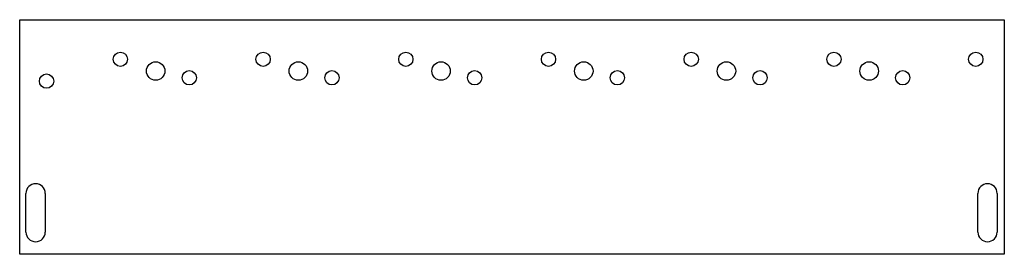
# Model space of a CAD drawing. Header units: millimetres. Extents: x -576 to 10, y 415 to 554.
import ezdxf

# ---------------------------------------------------------------- set-up
doc = ezdxf.new("R2010")
doc.units = ezdxf.units.MM

msp = doc.modelspace()

# ---------------------------------------------------------------- linework, layer by layer
at = {"color": 7, "linetype": 'Continuous', "lineweight": 25}
for p, q in [((-576, 415), (-576, 554.46)), ((-576, 554.46), (10.5, 554.46)), ((10.5, 554.46), (10.5, 415)), ((-572.25, 428.2), (-572.25, 451.2)), ((-560.75, 451.2), (-560.75, 428.2)), ((-5.25, 428.2), (-5.25, 451.2)), ((6.25, 451.2), (6.25, 428.2)), ((10.5, 415), (-576, 415))]:
    msp.add_line(p, q, dxfattribs=at)
for centre, radius in [((-516, 530.96), 4.25), ((-431, 530.96), 4.25), ((-346, 530.96), 4.25), ((-261, 530.96), 4.25), ((-176, 530.96), 4.25), ((-91, 530.96), 4.25), ((-6.5, 530.96), 4.25), ((-495, 523.96), 5.5), ((-410, 523.96), 5.5), ((-325, 523.96), 5.5), ((-240, 523.96), 5.5), ((-155, 523.96), 5.5), ((-70, 523.96), 5.5), ((-560, 517.96), 4.25), ((-475, 519.96), 4.25), ((-390, 519.96), 4.25), ((-305, 519.96), 4.25), ((-220, 519.96), 4.25), ((-135, 519.96), 4.25), ((-50, 519.96), 4.25)]:
    msp.add_circle(centre, radius, dxfattribs=at)
for centre, start, end in [((-566.5, 451.2), 0, 180), ((0.5, 451.2), 0, 180), ((-566.5, 428.2), 180, 0), ((0.5, 428.2), 180, 0)]:
    msp.add_arc(centre, 5.75, start, end, dxfattribs=at)

doc.saveas('drawing.dxf')
